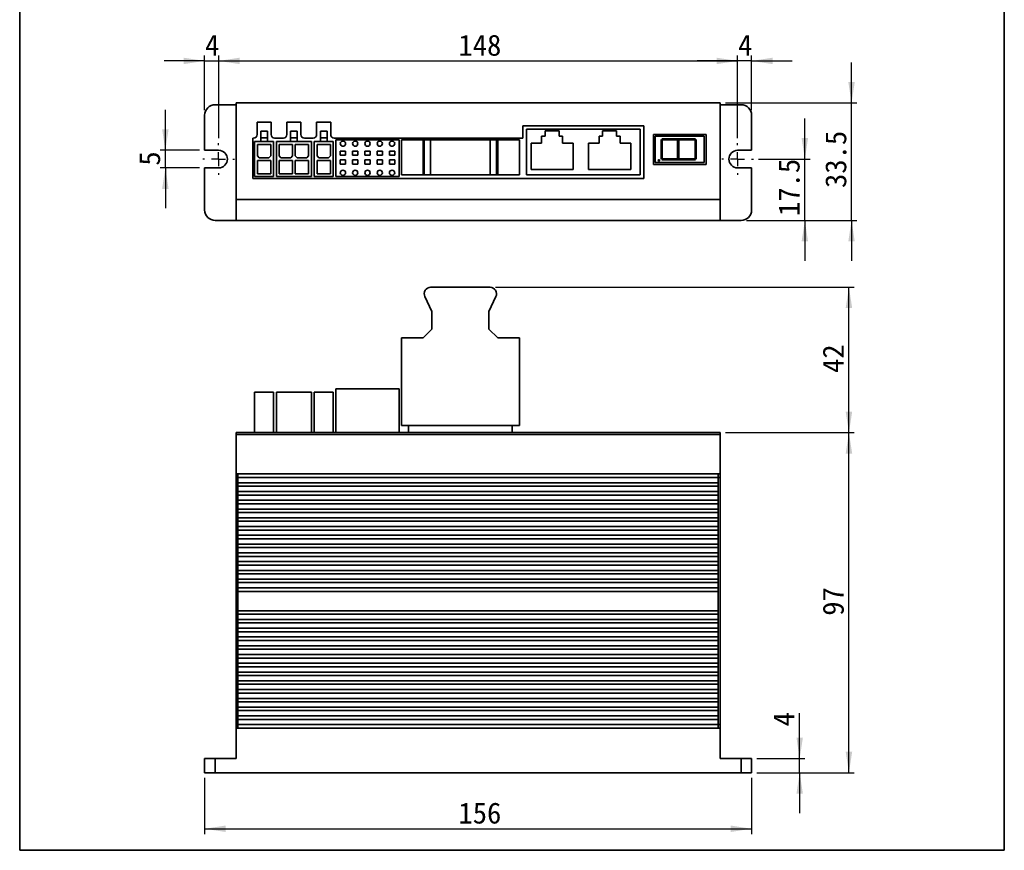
# Model space of a CAD drawing. Header units: millimetres. Extents: x 11 to 199, y 5 to 292.
# Tile 1 of 6: x 11 to 199, y 5 to 163. Entities that reach past the tile are written whole.
import ezdxf

# ---------------------------------------------------------------- set-up
doc = ezdxf.new("R2010")
doc.units = ezdxf.units.MM
doc.layers.add('圖框', color=7, linetype='Continuous', lineweight=35)
doc.layers.add('標註文字', color=4, linetype='Continuous')
doc.styles.add('SLDTEXTSTYLE1', font='kaiu.ttf')
doc.dimstyles.new('SLDDIMSTYLE0', dxfattribs={"dimtxt": 4, "dimasz": 4, "dimexe": 0, "dimexo": 0.0625, "dimgap": 1, "dimtad": 1, "dimdec": 1, "dimlfac": 1.5, "dimrnd": 1e-09, "dimzin": 12, "dimdsep": 46, "dimtxsty": 'SLDTEXTSTYLE1', "dimsah": 1, "dimcen": 0.09, "dimadec": 0, "dimazin": 3, "dimtfac": 1, "dimtmove": 0, "dimatfit": 0, "dimfxl": 0, "dimfrac": 2, "dimtolj": 1, "dimtzin": 12, "dimarcsym": 0})
doc.dimstyles.new('SLDDIMSTYLE1', dxfattribs={"dimtxt": 4, "dimasz": 4, "dimexe": 0, "dimexo": 0.0625, "dimgap": 1, "dimtad": 1, "dimlfac": 1.5, "dimrnd": 1e-09, "dimzin": 12, "dimdsep": 46, "dimtxsty": 'SLDTEXTSTYLE1', "dimsah": 1, "dimcen": 0.09, "dimadec": 0, "dimazin": 3, "dimtfac": 1, "dimtmove": 0, "dimatfit": 0, "dimfxl": 0, "dimfrac": 2, "dimtolj": 1, "dimtzin": 12, "dimarcsym": 0})
doc.dimstyles.new('SLDDIMSTYLE2', dxfattribs={"dimtxt": 4, "dimasz": 4, "dimexe": 0, "dimexo": 0.0625, "dimgap": 1, "dimtad": 1, "dimlfac": 1.5, "dimrnd": 1e-09, "dimzin": 12, "dimdsep": 46, "dimtxsty": 'SLDTEXTSTYLE1', "dimsah": 1, "dimcen": 0.09, "dimadec": 0, "dimazin": 3, "dimtfac": 1, "dimtofl": 0, "dimtmove": 0, "dimatfit": 3, "dimfxl": 0, "dimfrac": 2, "dimtolj": 1, "dimtzin": 12, "dimarcsym": 0})
doc.dimstyles.new('SLDDIMSTYLE3', dxfattribs={"dimtxt": 4, "dimasz": 4, "dimexe": 0, "dimexo": 0.0625, "dimgap": 1, "dimtad": 1, "dimdec": 0, "dimlfac": 1.5, "dimrnd": 1e-09, "dimzin": 12, "dimdsep": 46, "dimtxsty": 'SLDTEXTSTYLE1', "dimsah": 1, "dimcen": 0.09, "dimadec": 0, "dimazin": 3, "dimtfac": 1, "dimtofl": 0, "dimtmove": 0, "dimatfit": 3, "dimfxl": 0, "dimfrac": 2, "dimtolj": 1, "dimtzin": 12, "dimarcsym": 0})

# ---------------------------------------------------------------- blocks, each defined once
blk = doc.blocks.new('_D')
at = {"layer": '標註文字'}
for p, q in [((160.68, 136.44), (160.68, 144.13)), ((151.89, 136.44), (161.68, 136.44)), ((160.68, 124.77), (160.68, 136.44)), ((149.56, 124.77), (161.68, 124.77)), ((160.68, 124.77), (160.68, 117.08))]:
    blk.add_line(p, q, dxfattribs=at)
for points in [[(160.68, 136.44), (161.29, 140.44), (160.06, 140.44)], [(160.68, 124.77), (160.06, 120.77), (161.29, 120.77)]]:
    blk.add_solid(points, dxfattribs=at)
at = {"layer": '標註文字', "insert": (155.68, 125.61), "char_height": 4, "attachment_point": 1, "rotation": 90, "style": 'SLDTEXTSTYLE1'}
blk.add_mtext('17.5', dxfattribs=at)
blk = doc.blocks.new('_D_1')
at = {"layer": '標註文字'}
for p, q in [((147.89, 140.44), (147.89, 156.11)), ((150.56, 145.77), (150.56, 156.11)), ((147.89, 155.11), (140.2, 155.11)), ((150.56, 155.11), (147.89, 155.11)), ((150.56, 155.11), (158.25, 155.11))]:
    blk.add_line(p, q, dxfattribs=at)
for points in [[(147.89, 155.11), (143.89, 155.72), (143.89, 154.49)], [(150.56, 155.11), (154.56, 154.49), (154.56, 155.72)]]:
    blk.add_solid(points, dxfattribs=at)
at = {"layer": '標註文字', "insert": (147.98, 160.1), "char_height": 4, "attachment_point": 1, "style": 'SLDTEXTSTYLE1'}
blk.add_mtext('4', dxfattribs=at)
blk = doc.blocks.new('_D_2')
at = {"layer": '標註文字'}
for p, q in [((46.56, 145.77), (46.56, 156.11)), ((49.23, 140.44), (49.23, 156.11)), ((46.56, 155.11), (38.87, 155.11)), ((46.56, 155.11), (49.23, 155.11)), ((49.23, 155.11), (56.92, 155.11))]:
    blk.add_line(p, q, dxfattribs=at)
for points in [[(46.56, 155.11), (42.56, 155.72), (42.56, 154.49)], [(49.23, 155.11), (53.23, 154.49), (53.23, 155.72)]]:
    blk.add_solid(points, dxfattribs=at)
at = {"layer": '標註文字', "insert": (46.64, 160.1), "char_height": 4, "attachment_point": 1, "style": 'SLDTEXTSTYLE1'}
blk.add_mtext('4', dxfattribs=at)
blk = doc.blocks.new('_D_3')
at = {"layer": '標註文字'}
for p, q in [((39.09, 138.11), (39.09, 145.8)), ((45.56, 138.11), (38.09, 138.11)), ((39.09, 134.77), (39.09, 138.11)), ((45.56, 134.77), (38.09, 134.77)), ((39.09, 134.77), (39.09, 127.08))]:
    blk.add_line(p, q, dxfattribs=at)
for points in [[(39.09, 138.11), (39.71, 142.11), (38.48, 142.11)], [(39.09, 134.77), (38.48, 130.77), (39.71, 130.77)]]:
    blk.add_solid(points, dxfattribs=at)
at = {"layer": '標註文字', "insert": (34.1, 135.19), "char_height": 4, "attachment_point": 1, "rotation": 90, "style": 'SLDTEXTSTYLE1'}
blk.add_mtext('5', dxfattribs=at)
blk = doc.blocks.new('_D_4')
at = {"layer": '標註文字'}
for p, q in [((169.55, 147.11), (169.55, 154.8)), ((145.56, 147.11), (170.55, 147.11)), ((169.55, 124.77), (169.55, 147.11)), ((149.56, 124.77), (170.55, 124.77)), ((169.55, 124.77), (169.55, 117.08))]:
    blk.add_line(p, q, dxfattribs=at)
for points in [[(169.55, 147.11), (170.17, 151.11), (168.94, 151.11)], [(169.55, 124.77), (168.94, 120.77), (170.17, 120.77)]]:
    blk.add_solid(points, dxfattribs=at)
at = {"layer": '標註文字', "insert": (164.56, 130.94), "char_height": 4, "attachment_point": 1, "rotation": 90, "style": 'SLDTEXTSTYLE1'}
blk.add_mtext('33.5', dxfattribs=at)
blk = doc.blocks.new('_D_5')
at = {"layer": '標註文字'}
for p, q in [((49.23, 140.44), (49.23, 156.11)), ((147.89, 140.44), (147.89, 156.11)), ((49.23, 155.11), (147.89, 155.11))]:
    blk.add_line(p, q, dxfattribs=at)
for points in [[(49.23, 155.11), (53.23, 154.49), (53.23, 155.72)], [(147.89, 155.11), (143.89, 155.72), (143.89, 154.49)]]:
    blk.add_solid(points, dxfattribs=at)
at = {"layer": '標註文字', "insert": (94.81, 160.1), "char_height": 4, "attachment_point": 1, "style": 'SLDTEXTSTYLE1'}
blk.add_mtext('148', dxfattribs=at)
blk = doc.blocks.new('SW_CENTERMARKSYMBOL_0')
at = {"layer": '標註文字', "color": 0}
for p, q in [((0, 2.67), (0, 3)), ((-2.67, 0), (-3, 0)), ((0, 0), (-1.33, 0)), ((0, 0), (0, 1.33)), ((0, 0), (0, -1.33)), ((0, 0), (1.33, 0)), ((2.67, 0), (3, 0)), ((0, -2.67), (0, -3))]:
    blk.add_line(p, q, dxfattribs=at)
blk = doc.blocks.new('SW_CENTERMARKSYMBOL_1')
at = {"layer": '標註文字', "color": 0}
for p, q in [((0, 2.67), (0, 3)), ((-2.67, 0), (-3, 0)), ((0, 0), (-1.33, 0)), ((0, 0), (0, 1.33)), ((0, 0), (0, -1.33)), ((0, 0), (1.33, 0)), ((2.67, 0), (3, 0)), ((0, -2.67), (0, -3))]:
    blk.add_line(p, q, dxfattribs=at)
blk = doc.blocks.new('_D_6')
at = {"layer": '標註文字'}
for p, q in [((46.56, 18.76), (46.56, 8.1)), ((150.56, 18.76), (150.56, 8.1)), ((46.56, 9.1), (150.56, 9.1))]:
    blk.add_line(p, q, dxfattribs=at)
for points in [[(46.56, 9.1), (50.56, 8.48), (50.56, 9.71)], [(150.56, 9.1), (146.56, 9.71), (146.56, 8.48)]]:
    blk.add_solid(points, dxfattribs=at)
at = {"layer": '標註文字', "insert": (94.81, 14.09), "char_height": 4, "attachment_point": 1, "style": 'SLDTEXTSTYLE1'}
blk.add_mtext('156', dxfattribs=at)
blk = doc.blocks.new('_D_7')
at = {"layer": '標註文字'}
for p, q in [((159.69, 22.43), (159.69, 31.06)), ((151.56, 22.43), (160.69, 22.43)), ((159.69, 19.76), (159.69, 22.43)), ((151.56, 19.76), (160.69, 19.76)), ((159.69, 19.76), (159.69, 12.07))]:
    blk.add_line(p, q, dxfattribs=at)
for points in [[(159.69, 22.43), (160.31, 26.43), (159.08, 26.43)], [(159.69, 19.76), (159.08, 15.76), (160.31, 15.76)]]:
    blk.add_solid(points, dxfattribs=at)
at = {"layer": '標註文字', "insert": (154.7, 28.56), "char_height": 4, "attachment_point": 1, "rotation": 90, "style": 'SLDTEXTSTYLE1'}
blk.add_mtext('4', dxfattribs=at)
blk = doc.blocks.new('_D_8')
at = {"layer": '標註文字'}
for p, q in [((145.56, 84.43), (170.06, 84.43)), ((169.06, 19.76), (169.06, 84.43)), ((151.56, 19.76), (170.06, 19.76))]:
    blk.add_line(p, q, dxfattribs=at)
for points in [[(169.06, 84.43), (168.44, 80.43), (169.68, 80.43)], [(169.06, 19.76), (169.68, 23.76), (168.44, 23.76)]]:
    blk.add_solid(points, dxfattribs=at)
at = {"layer": '標註文字', "insert": (164.07, 49.6), "char_height": 4, "attachment_point": 1, "rotation": 90, "style": 'SLDTEXTSTYLE1'}
blk.add_mtext('97', dxfattribs=at)
blk = doc.blocks.new('_D_9')
at = {"layer": '標註文字'}
for p, q in [((101.86, 112.1), (170.06, 112.1)), ((169.06, 84.43), (169.06, 112.1)), ((145.56, 84.43), (170.06, 84.43))]:
    blk.add_line(p, q, dxfattribs=at)
for points in [[(169.06, 112.1), (168.44, 108.1), (169.68, 108.1)], [(169.06, 84.43), (169.68, 88.43), (168.44, 88.43)]]:
    blk.add_solid(points, dxfattribs=at)
at = {"layer": '標註文字', "insert": (164.07, 95.76), "char_height": 4, "attachment_point": 1, "rotation": 90, "style": 'SLDTEXTSTYLE1'}
blk.add_mtext('42', dxfattribs=at)

msp = doc.modelspace()

# ---------------------------------------------------------------- linework, layer by layer
at = {"color": 7, "linetype": 'Continuous', "lineweight": 35}
for p, q in [((52.5616, 146.7735), (48.5616, 146.7735)), ((52.5616, 128.7735), (52.5616, 147.1069)), ((52.5616, 147.1069), (144.5616, 147.1069)), ((144.5616, 147.1069), (144.5616, 128.7735)), ((144.5616, 146.7735), (148.5616, 146.7735)), ((46.5616, 138.1069), (46.5616, 144.7735)), ((150.5616, 138.1069), (150.5616, 144.7735)), ((59.195, 143.4402), (56.5283, 143.4402)), ((56.5283, 143.4402), (56.5283, 141.1069)), ((59.195, 141.1069), (59.195, 143.4402)), ((64.8616, 143.4402), (62.195, 143.4402)), ((62.195, 143.4402), (62.195, 141.1069)), ((64.8616, 141.1069), (64.8616, 143.4402)), ((70.5283, 143.4402), (67.8616, 143.4402)), ((67.8616, 143.4402), (67.8616, 141.1069)), ((70.5283, 141.1069), (70.5283, 143.4402)), ((130.0616, 142.7735), (107.0616, 142.7735)), ((107.0616, 142.7735), (107.0616, 140.4402)), ((130.0616, 132.7735), (130.0616, 142.7735)), ((55.7283, 140.4402), (55.7283, 132.7735)), ((55.8616, 140.4402), (55.7283, 140.4402)), ((58.5141, 141.7448), (57.2512, 141.7448)), ((57.2512, 141.7448), (57.2512, 140.5071)), ((57.2512, 140.5071), (58.5141, 140.5071)), ((57.2512, 140.5071), (57.2512, 139.7735)), ((58.5141, 140.5071), (58.5141, 141.7448)), ((58.5141, 139.7735), (58.5141, 140.5071)), ((61.5283, 140.4402), (59.8616, 140.4402)), ((62.9179, 141.7448), (62.9179, 140.5071)), ((64.1808, 141.7448), (62.9179, 141.7448)), ((62.9179, 140.5071), (64.1808, 140.5071)), ((62.9179, 140.5071), (62.9179, 139.7735)), ((64.1808, 140.5071), (64.1808, 141.7448)), ((64.1808, 139.7735), (64.1808, 140.5071)), ((67.195, 140.4402), (65.5283, 140.4402)), ((68.5845, 141.7448), (68.5845, 140.5071)), ((69.8474, 141.7448), (68.5845, 141.7448)), ((68.5845, 140.5071), (69.8474, 140.5071)), ((68.5845, 140.5071), (68.5845, 139.7735)), ((69.8474, 140.5071), (69.8474, 141.7448)), ((69.8474, 139.7735), (69.8474, 140.5071)), ((107.0616, 140.4402), (71.195, 140.4402)), ((129.395, 142.1069), (107.7283, 142.1069)), ((107.7283, 142.1069), (107.7283, 133.4402)), ((110.6301, 140.7735), (111.2968, 140.7735)), ((110.6301, 139.4402), (110.6301, 140.7735)), ((111.2968, 140.7735), (111.2968, 141.8402)), ((111.2968, 141.8402), (113.9635, 141.8402)), ((113.9635, 141.8402), (113.9635, 140.7735)), ((113.9635, 140.7735), (114.6301, 140.7735)), ((114.6301, 140.7735), (114.6301, 139.4402)), ((121.5616, 139.4402), (121.5616, 140.7735)), ((121.5616, 140.7735), (122.2283, 140.7735)), ((122.2283, 141.8402), (124.895, 141.8402)), ((122.2283, 140.7735), (122.2283, 141.8402)), ((124.895, 141.8402), (124.895, 140.7735)), ((124.895, 140.7735), (125.5616, 140.7735)), ((125.5616, 140.7735), (125.5616, 139.4402)), ((129.395, 133.4402), (129.395, 142.1069)), ((131.895, 141.1069), (131.895, 135.4402)), ((141.895, 141.1069), (131.895, 141.1069)), ((141.5616, 140.7735), (132.2283, 140.7735)), ((132.2283, 140.7735), (132.2283, 135.7735)), ((141.5616, 135.7735), (141.5616, 140.7735)), ((141.895, 135.4402), (141.895, 141.1069)), ((56.0616, 139.7735), (56.0616, 133.1069)), ((59.6616, 139.7735), (56.0616, 139.7735)), ((56.595, 139.2402), (59.1283, 139.2402)), ((56.595, 137.0402), (56.595, 139.2402)), ((59.1283, 139.2402), (59.1283, 137.0402)), ((59.6616, 133.1069), (59.6616, 139.7735)), ((66.8616, 139.7735), (60.195, 139.7735)), ((60.195, 139.7735), (60.195, 133.1069)), ((60.7283, 139.2402), (63.2616, 139.2402)), ((60.7283, 137.0402), (60.7283, 139.2402)), ((63.2616, 139.2402), (63.2616, 137.0402)), ((63.795, 139.2402), (66.3283, 139.2402)), ((63.795, 137.0402), (63.795, 139.2402)), ((66.3283, 139.2402), (66.3283, 137.0402)), ((66.8616, 133.1069), (66.8616, 139.7735)), ((70.995, 139.7735), (67.395, 139.7735)), ((67.395, 139.7735), (67.395, 133.1069)), ((67.9283, 139.2402), (70.4616, 139.2402)), ((67.9283, 137.0402), (67.9283, 139.2402)), ((70.4616, 139.2402), (70.4616, 137.0402)), ((70.995, 133.1069), (70.995, 139.7735)), ((83.5283, 140.1069), (71.5283, 140.1069)), ((71.5283, 140.1069), (71.5283, 133.1069)), ((83.5283, 133.1069), (83.5283, 140.1069)), ((83.995, 140.1069), (83.995, 133.4402)), ((88.115, 140.1069), (83.995, 140.1069)), ((88.115, 140.1069), (88.115, 133.4402)), ((88.3301, 140.1069), (88.115, 140.1069)), ((88.3301, 140.1069), (88.3301, 133.4402)), ((89.5283, 140.1069), (88.3301, 140.1069)), ((100.8616, 140.1069), (89.5283, 140.1069)), ((89.5283, 133.4402), (89.5283, 140.1069)), ((102.0599, 140.1069), (100.8616, 140.1069)), ((100.8616, 140.1069), (100.8616, 133.4402)), ((102.0599, 133.4402), (102.0599, 140.1069)), ((102.275, 140.1069), (102.0599, 140.1069)), ((102.275, 140.1069), (102.275, 133.4402)), ((106.395, 140.1069), (102.275, 140.1069)), ((106.395, 133.4402), (106.395, 140.1069)), ((108.6301, 139.4402), (110.6301, 139.4402)), ((108.6301, 134.4402), (108.6301, 139.4402)), ((114.6301, 139.4402), (116.6301, 139.4402)), ((116.6301, 139.4402), (116.6301, 134.4402)), ((119.5616, 134.4402), (119.5616, 139.4402)), ((119.5616, 139.4402), (121.5616, 139.4402)), ((125.5616, 139.4402), (127.5616, 139.4402)), ((127.5616, 139.4402), (127.5616, 134.4402)), ((133.3616, 140.1679), (133.5616, 139.9679)), ((133.3616, 136.4069), (133.3616, 140.1679)), ((133.7161, 140.1069), (133.5161, 140.3069)), ((133.5161, 140.3069), (136.595, 140.3069)), ((133.5616, 139.9679), (133.5616, 136.6307)), ((136.395, 140.1069), (133.7161, 140.1069)), ((136.595, 140.3069), (136.395, 140.1069)), ((136.495, 140.1069), (136.595, 140.2069)), ((136.495, 136.5069), (136.495, 140.1069)), ((136.595, 140.2069), (136.695, 140.1069)), ((136.6546, 140.3069), (139.8903, 140.3069)), ((136.8546, 140.1069), (136.6546, 140.3069)), ((136.695, 140.1069), (136.695, 136.5069)), ((139.6903, 140.1069), (136.8546, 140.1069)), ((139.8903, 140.3069), (139.6903, 140.1069)), ((139.8283, 139.9447), (140.0283, 140.1447)), ((139.8283, 136.6307), (139.8283, 139.9447)), ((140.0283, 140.1447), (140.0283, 136.4307)), ((49.2283, 138.1069), (46.5616, 138.1069)), ((56.595, 137.0402), (56.9283, 136.7069)), ((58.795, 136.7069), (56.9283, 136.7069)), ((58.795, 136.7069), (59.1283, 137.0402)), ((60.7283, 137.0402), (61.0616, 136.7069)), ((62.9283, 136.7069), (61.0616, 136.7069)), ((62.9283, 136.7069), (63.2616, 137.0402)), ((63.795, 137.0402), (64.1283, 136.7069)), ((65.995, 136.7069), (64.1283, 136.7069)), ((65.995, 136.7069), (66.3283, 137.0402)), ((67.9283, 137.0402), (68.2616, 136.7069)), ((70.1283, 136.7069), (68.2616, 136.7069)), ((70.1283, 136.7069), (70.4616, 137.0402)), ((72.3616, 137.9751), (72.3616, 137.1666)), ((73.3616, 137.9751), (72.3616, 137.9751)), ((73.3616, 137.1666), (72.3616, 137.1666)), ((73.3616, 137.1666), (73.3616, 137.9751)), ((75.695, 137.9751), (74.695, 137.9751)), ((74.695, 137.9751), (74.695, 137.1666)), ((74.695, 137.1666), (75.695, 137.1666)), ((75.695, 137.9751), (75.695, 137.1666)), ((78.0283, 137.9751), (77.0283, 137.9751)), ((77.0283, 137.9751), (77.0283, 137.1666)), ((77.0283, 137.1666), (78.0283, 137.1666)), ((78.0283, 137.9751), (78.0283, 137.1666)), ((80.3616, 137.9751), (79.3616, 137.9751)), ((79.3616, 137.9751), (79.3616, 137.1666)), ((79.3616, 137.1666), (80.3616, 137.1666)), ((80.3616, 137.9751), (80.3616, 137.1666)), ((82.695, 137.9751), (81.695, 137.9751)), ((81.695, 137.9751), (81.695, 137.1666)), ((81.695, 137.1666), (82.695, 137.1666)), ((82.695, 137.9751), (82.695, 137.1666)), ((147.895, 138.1069), (150.5616, 138.1069)), ((56.595, 136.1735), (59.1283, 136.1735)), ((56.595, 133.6402), (56.595, 136.1735)), ((59.1283, 136.1735), (59.1283, 133.6402)), ((60.7283, 136.1735), (63.2616, 136.1735)), ((60.7283, 133.6402), (60.7283, 136.1735)), ((63.2616, 136.1735), (63.2616, 133.6402)), ((63.795, 133.6402), (63.795, 136.1735)), ((63.795, 136.1735), (66.3283, 136.1735)), ((66.3283, 136.1735), (66.3283, 133.6402)), ((67.9283, 133.6402), (67.9283, 136.1735)), ((67.9283, 136.1735), (70.4616, 136.1735)), ((70.4616, 136.1735), (70.4616, 133.6402)), ((72.3616, 136.3084), (72.3616, 135.5)), ((73.3616, 136.3084), (72.3616, 136.3084)), ((72.3616, 135.5), (73.3616, 135.5)), ((73.3616, 136.3084), (73.3616, 135.5)), ((75.695, 136.3084), (74.695, 136.3084)), ((74.695, 136.3084), (74.695, 135.5)), ((74.695, 135.5), (75.695, 135.5)), ((75.695, 136.3084), (75.695, 135.5)), ((77.0283, 136.3084), (77.0283, 135.5)), ((78.0283, 136.3084), (77.0283, 136.3084)), ((78.0283, 135.5), (77.0283, 135.5)), ((78.0283, 135.5), (78.0283, 136.3084)), ((79.3616, 136.3084), (79.3616, 135.5)), ((80.3616, 136.3084), (79.3616, 136.3084)), ((80.3616, 135.5), (79.3616, 135.5)), ((80.3616, 135.5), (80.3616, 136.3084)), ((82.695, 136.3084), (81.695, 136.3084)), ((81.695, 136.3084), (81.695, 135.5)), ((82.695, 135.5), (81.695, 135.5)), ((82.695, 135.5), (82.695, 136.3084)), ((131.895, 135.4402), (141.895, 135.4402)), ((132.2283, 135.7735), (141.5616, 135.7735)), ((133.5616, 136.6307), (133.3616, 136.4069)), ((133.5161, 136.3069), (133.7161, 136.5069)), ((136.5618, 136.3069), (133.5161, 136.3069)), ((133.7161, 136.5069), (136.395, 136.5069)), ((136.395, 136.5069), (136.5618, 136.3069)), ((136.595, 136.4069), (136.495, 136.5069)), ((136.695, 136.5069), (136.595, 136.4069)), ((136.6546, 136.3069), (136.8546, 136.5069)), ((139.8903, 136.3069), (136.6546, 136.3069)), ((136.8546, 136.5069), (139.6903, 136.5069)), ((139.6903, 136.5069), (139.8903, 136.3069)), ((140.0283, 136.4307), (139.8283, 136.6307)), ((46.5616, 126.7735), (46.5616, 134.7735)), ((46.5616, 134.7735), (49.2283, 134.7735)), ((56.0616, 133.1069), (59.6616, 133.1069)), ((59.1283, 133.6402), (56.595, 133.6402)), ((60.195, 133.1069), (66.8616, 133.1069)), ((63.2616, 133.6402), (60.7283, 133.6402)), ((66.3283, 133.6402), (63.795, 133.6402)), ((67.395, 133.1069), (70.995, 133.1069)), ((70.4616, 133.6402), (67.9283, 133.6402)), ((71.5283, 133.1069), (83.5283, 133.1069)), ((83.995, 133.4402), (88.115, 133.4402)), ((88.115, 133.4402), (88.3301, 133.4402)), ((88.3301, 133.4402), (89.5283, 133.4402)), ((89.5283, 133.4402), (100.8616, 133.4402)), ((100.8616, 133.4402), (102.0599, 133.4402)), ((102.0599, 133.4402), (102.275, 133.4402)), ((102.275, 133.4402), (106.395, 133.4402)), ((107.7283, 133.4402), (129.395, 133.4402)), ((116.6301, 134.4402), (108.6301, 134.4402)), ((127.5616, 134.4402), (119.5616, 134.4402)), ((150.5616, 134.7735), (147.895, 134.7735)), ((150.5616, 126.7735), (150.5616, 134.7735)), ((55.7283, 132.7735), (130.0616, 132.7735)), ((144.5616, 128.7735), (52.5616, 128.7735)), ((52.5616, 128.7735), (52.5616, 124.7735)), ((144.5616, 124.7735), (144.5616, 128.7735)), ((52.5616, 124.7735), (48.5616, 124.7735)), ((52.5616, 124.7735), (144.5616, 124.7735)), ((144.5616, 124.7735), (148.5616, 124.7735)), ((89.5283, 112.0975), (100.8616, 112.0975)), ((89.7816, 107.4309), (88.4483, 110.2975)), ((101.9416, 110.2975), (100.6083, 107.4309)), ((89.7816, 104.0975), (89.7816, 107.4309)), ((100.6083, 107.4309), (100.6083, 104.0975)), ((88.115, 102.4309), (89.7816, 104.0975)), ((100.6083, 104.0975), (102.275, 102.4309)), ((83.995, 102.4309), (83.995, 85.7642)), ((83.995, 102.4309), (88.115, 102.4309)), ((102.275, 102.4309), (106.395, 102.4309)), ((106.395, 85.7642), (106.395, 102.4309)), ((56.0616, 84.4309), (56.0616, 92.0975)), ((56.0616, 92.0975), (59.6616, 92.0975)), ((59.6616, 92.0975), (59.6616, 84.4309)), ((60.195, 92.0975), (60.195, 84.4309)), ((60.195, 92.0975), (66.8616, 92.0975)), ((66.8616, 92.0975), (66.8616, 84.4309)), ((67.395, 92.0975), (70.995, 92.0975)), ((67.395, 84.4309), (67.395, 92.0975)), ((70.995, 92.0975), (70.995, 84.4309)), ((71.5283, 92.7642), (71.5283, 84.4309)), ((71.5283, 92.7642), (83.5283, 92.7642)), ((83.5283, 84.4309), (83.5283, 92.7642)), ((144.5616, 84.4309), (52.5616, 84.4309)), ((52.5616, 84.4309), (52.5616, 84.0975)), ((83.995, 85.7642), (106.395, 85.7642)), ((85.3283, 84.4309), (85.3283, 85.7642)), ((105.0616, 84.4309), (105.0616, 85.7642)), ((144.5616, 84.0975), (144.5616, 84.4309)), ((52.5616, 84.0975), (144.5616, 84.0975)), ((52.5616, 84.0975), (52.5616, 76.5642)), ((144.5616, 76.5642), (144.5616, 84.0975)), ((52.5616, 76.5642), (144.5616, 76.5642)), ((52.5616, 76.5642), (52.5616, 75.8975)), ((52.5616, 75.8975), (52.895, 75.8975)), ((52.5616, 75.8975), (52.5616, 28.8975)), ((52.895, 76.5642), (52.895, 75.8975)), ((144.2283, 75.8975), (52.895, 75.8975)), ((52.895, 74.8975), (52.895, 75.8975)), ((144.2283, 74.8975), (52.895, 74.8975)), ((52.895, 74.2309), (52.895, 74.8975)), ((144.2283, 76.5642), (144.2283, 75.8975)), ((144.5616, 75.8975), (144.2283, 75.8975)), ((144.2283, 74.8975), (144.2283, 75.8975)), ((144.2283, 74.8975), (144.2283, 74.2309)), ((144.5616, 75.8975), (144.5616, 76.5642)), ((144.5616, 28.8975), (144.5616, 75.8975)), ((144.2283, 74.2309), (52.895, 74.2309)), ((52.895, 73.2309), (52.895, 74.2309)), ((52.895, 73.2309), (144.2283, 73.2309)), ((52.895, 72.5642), (52.895, 73.2309)), ((144.2283, 74.2309), (144.2283, 73.2309)), ((144.2283, 73.2309), (144.2283, 72.5642)), ((144.2283, 72.5642), (52.895, 72.5642)), ((52.895, 71.5642), (52.895, 72.5642)), ((52.895, 71.5642), (144.2283, 71.5642)), ((52.895, 70.8975), (52.895, 71.5642)), ((144.2283, 72.5642), (144.2283, 71.5642)), ((144.2283, 71.5642), (144.2283, 70.8975)), ((144.2283, 70.8975), (52.895, 70.8975)), ((52.895, 69.8975), (52.895, 70.8975)), ((52.895, 69.8975), (144.2283, 69.8975)), ((52.895, 69.2309), (52.895, 69.8975)), ((144.2283, 70.8975), (144.2283, 69.8975)), ((144.2283, 69.8975), (144.2283, 69.2309)), ((144.2283, 69.2309), (52.895, 69.2309)), ((52.895, 68.2309), (52.895, 69.2309)), ((52.895, 68.2309), (144.2283, 68.2309)), ((52.895, 67.5642), (52.895, 68.2309)), ((144.2283, 67.5642), (52.895, 67.5642)), ((52.895, 66.5642), (52.895, 67.5642)), ((144.2283, 69.2309), (144.2283, 68.2309)), ((144.2283, 68.2309), (144.2283, 67.5642)), ((144.2283, 67.5642), (144.2283, 66.5642)), ((52.895, 66.5642), (144.2283, 66.5642)), ((52.895, 65.8975), (52.895, 66.5642)), ((144.2283, 65.8975), (52.895, 65.8975)), ((52.895, 64.8975), (52.895, 65.8975)), ((144.2283, 66.5642), (144.2283, 65.8975)), ((144.2283, 65.8975), (144.2283, 64.8975)), ((52.895, 64.8975), (144.2283, 64.8975)), ((52.895, 64.2309), (52.895, 64.8975)), ((144.2283, 64.2309), (52.895, 64.2309)), ((52.895, 63.2309), (52.895, 64.2309)), ((144.2283, 64.8975), (144.2283, 64.2309)), ((144.2283, 64.2309), (144.2283, 63.2309)), ((52.895, 63.2309), (144.2283, 63.2309)), ((52.895, 62.5642), (52.895, 63.2309)), ((144.2283, 62.5642), (52.895, 62.5642)), ((52.895, 61.5642), (52.895, 62.5642)), ((144.2283, 63.2309), (144.2283, 62.5642)), ((144.2283, 62.5642), (144.2283, 61.5642)), ((52.895, 61.5642), (144.2283, 61.5642)), ((52.895, 60.8975), (52.895, 61.5642)), ((144.2283, 60.8975), (52.895, 60.8975)), ((52.895, 59.8975), (52.895, 60.8975)), ((144.2283, 61.5642), (144.2283, 60.8975)), ((144.2283, 60.8975), (144.2283, 59.8975)), ((52.895, 59.8975), (144.2283, 59.8975)), ((52.895, 59.2309), (52.895, 59.8975)), ((144.2283, 59.2309), (52.895, 59.2309)), ((52.895, 58.2309), (52.895, 59.2309)), ((52.895, 58.2309), (144.2283, 58.2309)), ((52.895, 57.5642), (52.895, 58.2309)), ((144.2283, 59.8975), (144.2283, 59.2309)), ((144.2283, 59.2309), (144.2283, 58.2309)), ((144.2283, 58.2309), (144.2283, 57.5642)), ((144.2283, 57.5642), (52.895, 57.5642)), ((52.895, 56.5642), (52.895, 57.5642)), ((52.895, 56.5642), (144.2283, 56.5642)), ((52.895, 55.8975), (52.895, 56.5642)), ((144.2283, 57.5642), (144.2283, 56.5642)), ((144.2283, 56.5642), (144.2283, 55.8975)), ((144.2283, 55.8975), (52.895, 55.8975)), ((52.895, 54.8975), (52.895, 55.8975)), ((52.895, 54.8975), (144.2283, 54.8975)), ((52.895, 54.2309), (52.895, 54.8975)), ((144.2283, 55.8975), (144.2283, 54.8975)), ((144.2283, 54.8975), (144.2283, 54.2309)), ((52.895, 54.2309), (144.2283, 54.2309)), ((52.895, 54.2309), (52.895, 50.5642)), ((144.2283, 50.5642), (144.2283, 54.2309)), ((52.895, 50.5642), (144.2283, 50.5642)), ((52.895, 49.8975), (52.895, 50.5642)), ((144.2283, 50.5642), (144.2283, 49.8975)), ((144.2283, 49.8975), (52.895, 49.8975)), ((52.895, 48.8975), (52.895, 49.8975)), ((52.895, 48.8975), (144.2283, 48.8975)), ((52.895, 48.2309), (52.895, 48.8975)), ((144.2283, 49.8975), (144.2283, 48.8975)), ((144.2283, 48.8975), (144.2283, 48.2309)), ((144.2283, 48.2309), (52.895, 48.2309)), ((52.895, 47.2309), (52.895, 48.2309)), ((52.895, 47.2309), (144.2283, 47.2309)), ((52.895, 46.5642), (52.895, 47.2309)), ((144.2283, 48.2309), (144.2283, 47.2309)), ((144.2283, 47.2309), (144.2283, 46.5642)), ((144.2283, 46.5642), (52.895, 46.5642)), ((52.895, 45.5642), (52.895, 46.5642)), ((52.895, 45.5642), (144.2283, 45.5642)), ((52.895, 44.8975), (52.895, 45.5642)), ((144.2283, 46.5642), (144.2283, 45.5642)), ((144.2283, 45.5642), (144.2283, 44.8975)), ((144.2283, 44.8975), (52.895, 44.8975)), ((52.895, 43.8975), (52.895, 44.8975)), ((52.895, 43.8975), (144.2283, 43.8975)), ((52.895, 43.2309), (52.895, 43.8975)), ((144.2283, 43.2309), (52.895, 43.2309)), ((52.895, 42.2309), (52.895, 43.2309)), ((144.2283, 44.8975), (144.2283, 43.8975)), ((144.2283, 43.8975), (144.2283, 43.2309)), ((144.2283, 43.2309), (144.2283, 42.2309)), ((52.895, 42.2309), (144.2283, 42.2309)), ((52.895, 41.5642), (52.895, 42.2309)), ((144.2283, 41.5642), (52.895, 41.5642)), ((52.895, 40.5642), (52.895, 41.5642)), ((144.2283, 42.2309), (144.2283, 41.5642)), ((144.2283, 41.5642), (144.2283, 40.5642)), ((52.895, 40.5642), (144.2283, 40.5642)), ((52.895, 39.8975), (52.895, 40.5642)), ((144.2283, 39.8975), (52.895, 39.8975)), ((52.895, 38.8975), (52.895, 39.8975)), ((144.2283, 40.5642), (144.2283, 39.8975)), ((144.2283, 39.8975), (144.2283, 38.8975)), ((52.895, 38.8975), (144.2283, 38.8975)), ((52.895, 38.2309), (52.895, 38.8975)), ((144.2283, 38.2309), (52.895, 38.2309)), ((52.895, 37.2309), (52.895, 38.2309)), ((144.2283, 38.8975), (144.2283, 38.2309)), ((144.2283, 38.2309), (144.2283, 37.2309)), ((52.895, 37.2309), (144.2283, 37.2309)), ((52.895, 36.5642), (52.895, 37.2309)), ((144.2283, 36.5642), (52.895, 36.5642)), ((52.895, 35.5642), (52.895, 36.5642)), ((144.2283, 37.2309), (144.2283, 36.5642)), ((144.2283, 36.5642), (144.2283, 35.5642)), ((52.895, 35.5642), (144.2283, 35.5642)), ((52.895, 34.8975), (52.895, 35.5642)), ((144.2283, 34.8975), (52.895, 34.8975)), ((52.895, 33.8975), (52.895, 34.8975)), ((52.895, 33.8975), (144.2283, 33.8975)), ((52.895, 33.2309), (52.895, 33.8975)), ((144.2283, 35.5642), (144.2283, 34.8975)), ((144.2283, 34.8975), (144.2283, 33.8975)), ((144.2283, 33.8975), (144.2283, 33.2309)), ((144.2283, 33.2309), (52.895, 33.2309)), ((52.895, 32.2309), (52.895, 33.2309)), ((52.895, 32.2309), (144.2283, 32.2309)), ((52.895, 31.5642), (52.895, 32.2309)), ((144.2283, 33.2309), (144.2283, 32.2309)), ((144.2283, 32.2309), (144.2283, 31.5642)), ((144.2283, 31.5642), (52.895, 31.5642)), ((52.895, 30.5642), (52.895, 31.5642)), ((52.895, 30.5642), (144.2283, 30.5642)), ((52.895, 29.8975), (52.895, 30.5642)), ((144.2283, 31.5642), (144.2283, 30.5642)), ((144.2283, 30.5642), (144.2283, 29.8975)), ((52.5616, 28.8975), (52.895, 28.8975)), ((52.5616, 28.8975), (52.5616, 28.2309)), ((52.5616, 28.2309), (52.5616, 22.4309)), ((52.5616, 28.2309), (144.5616, 28.2309)), ((52.895, 29.8975), (144.2283, 29.8975)), ((52.895, 29.8975), (52.895, 28.8975)), ((52.895, 28.8975), (144.2283, 28.8975)), ((52.895, 28.2309), (52.895, 28.8975)), ((144.2283, 28.8975), (144.2283, 29.8975)), ((144.2283, 28.8975), (144.2283, 28.2309)), ((144.2283, 28.8975), (144.5616, 28.8975)), ((144.5616, 28.2309), (144.5616, 28.8975)), ((144.5616, 22.4309), (144.5616, 28.2309)), ((46.5616, 22.4309), (46.5616, 19.7642)), ((48.5616, 22.4309), (46.5616, 22.4309)), ((48.5616, 19.7642), (48.5616, 22.4309)), ((52.5616, 22.4309), (48.5616, 22.4309)), ((144.5616, 22.4309), (148.5616, 22.4309)), ((148.5616, 22.4309), (148.5616, 19.7642)), ((150.5616, 22.4309), (148.5616, 22.4309)), ((150.5616, 19.7642), (150.5616, 22.4309)), ((46.5616, 19.7642), (48.5616, 19.7642)), ((48.5616, 19.7642), (148.5616, 19.7642)), ((148.5616, 19.7642), (150.5616, 19.7642))]:
    msp.add_line(p, q, dxfattribs=at)
for centre, radius in [((72.8616, 139.3792), 0.5), ((75.195, 139.3792), 0.5), ((77.5283, 139.3792), 0.5), ((79.8616, 139.3792), 0.5), ((82.195, 139.3792), 0.5), ((132.9314, 136.1786), 0.143), ((72.8616, 133.8346), 0.5), ((75.195, 133.8346), 0.5), ((77.5283, 133.8346), 0.5), ((79.8616, 133.8346), 0.5), ((82.195, 133.8346), 0.5)]:
    msp.add_circle(centre, radius, dxfattribs=at)
for centre, radius, start, end in [((48.5616, 144.7735), 2, 90, 180), ((148.5616, 144.7735), 2, 0, 90), ((55.8616, 141.1069), 0.6667, 270, 0), ((59.8616, 141.1069), 0.6667, 180, 270), ((61.5283, 141.1069), 0.6667, 270, 0), ((65.5283, 141.1069), 0.6667, 180, 270), ((67.195, 141.1069), 0.6667, 270, 0), ((71.195, 141.1069), 0.6667, 180, 270), ((49.2283, 136.4402), 1.6667, 270, 90), ((147.895, 136.4402), 1.6667, 90, 270), ((48.5616, 126.7735), 2, 180, 270), ((148.5616, 126.7735), 2, 270, 0), ((89.5975, 110.832), 1.2674, 93.128582, 204.943905), ((100.7925, 110.832), 1.2674, 335.056095, 86.871418)]:
    msp.add_arc(centre, radius, start, end, dxfattribs=at)
at = {"layer": '圖框', "lineweight": 35}
for p, q in [((11.4, 292), (11.4, 5)), ((198.6, 292), (198.6, 5)), ((11.4, 5), (198.6, 5))]:
    msp.add_line(p, q, dxfattribs=at)

# ---------------------------------------------------------------- block references
at = {"layer": '標註文字'}
for name, p in [('SW_CENTERMARKSYMBOL_0', (49.2283, 136.4402)), ('SW_CENTERMARKSYMBOL_1', (147.895, 136.4402))]:
    msp.add_blockref(name, p, dxfattribs=at)

# ---------------------------------------------------------------- dimensions: what is measured, and where the dimension line sits
for base, p1, p2, dimstyle, picture, middle in [((49.2283, 155.1069), (46.5616, 144.7735), (49.2283, 139.4402), 'SLDDIMSTYLE1', '_D_2', (47.895, 155.1069)), ((147.895, 155.1069), (49.2283, 139.4402), (147.895, 139.4402), 'SLDDIMSTYLE2', '_D_5', (98.5616, 155.1069)), ((147.895, 155.1069), (150.5616, 144.7735), (147.895, 139.4402), 'SLDDIMSTYLE1', '_D_1', (149.2283, 155.1069))]:
    dim = msp.add_linear_dim(base=base, p1=p1, p2=p2, dimstyle=dimstyle, dxfattribs=at)
    dim.commit()
    dim.dimension.update_dxf_attribs({"geometry": picture, "text_midpoint": middle, "dimtype": 160})
for base, p1, p2, angle, dimstyle, picture, middle in [((169.5548, 147.1069), (148.5616, 124.7735), (144.5616, 147.1069), 90, 'SLDDIMSTYLE0', '_D_4', (169.5548, 135.9402)), ((39.0947, 138.1069), (46.5616, 134.7735), (46.5616, 138.1069), 90, 'SLDDIMSTYLE1', '_D_3', (39.0947, 136.4402)), ((160.6794, 136.4402), (148.5616, 124.7735), (150.895, 136.4402), 90, 'SLDDIMSTYLE0', '_D', (160.6794, 130.6069)), ((169.06029, 112.09752), (144.56163, 84.43085), (100.86163, 112.09752), 90, 'SLDDIMSTYLE3', '_D_9', (169.06029, 98.26419)), ((169.0603, 84.4309), (150.5616, 19.7642), (144.5616, 84.4309), 90, 'SLDDIMSTYLE2', '_D_8', (169.0603, 52.0975)), ((159.6921, 22.4309), (150.5616, 19.7642), (150.5616, 22.4309), 90, 'SLDDIMSTYLE1', '_D_7', (159.6921, 29.8116)), ((150.5616, 9.0975), (46.5616, 19.7642), (150.5616, 19.7642), 0, 'SLDDIMSTYLE2', '_D_6', (98.5616, 9.0975))]:
    dim = msp.add_linear_dim(base=base, p1=p1, p2=p2, angle=angle, dimstyle=dimstyle, dxfattribs=at)
    dim.commit()
    dim.dimension.update_dxf_attribs({"geometry": picture, "text_midpoint": middle, "dimtype": 160})

doc.saveas('drawing.dxf')
